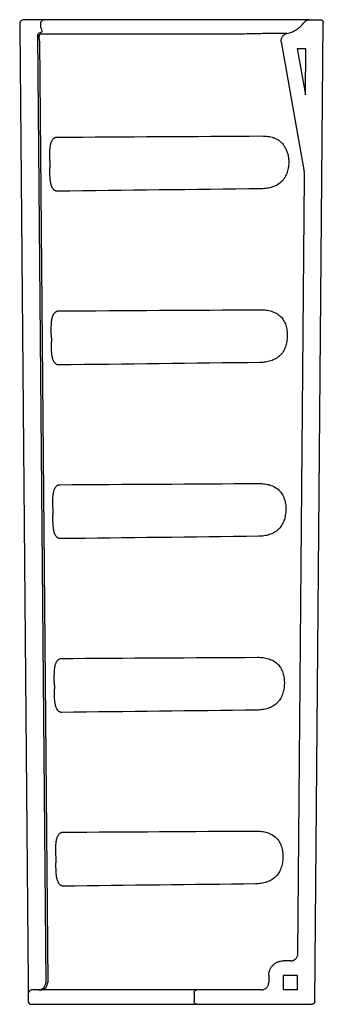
# Model space of a CAD drawing. Header units: millimetres. Extents: x 3726.304 to 3726.514, y 2521.99 to 2522.67.
import ezdxf

# ---------------------------------------------------------------- set-up
doc = ezdxf.new("R2010")
doc.units = ezdxf.units.MM
doc.layers.add('SANINDUSA', color=3, linetype='Continuous')

msp = doc.modelspace()

# ---------------------------------------------------------------- linework, layer by layer
at = {"layer": 'SANINDUSA'}
for p, q in [((3726.30426, 2522.66697), (3726.30428, 2522.66498)), ((3726.30428, 2522.66498), (3726.31004, 2522.0049)), ((3726.31517, 2522.66999), (3726.30726, 2522.66999)), ((3726.45487, 2522.66999), (3726.32102, 2522.66999)), ((3726.50491, 2522.66999), (3726.50465, 2522.66999)), ((3726.50491, 2522.66999), (3726.51221, 2522.66999)), ((3726.50832, 2521.99197), (3726.51421, 2522.66797)), ((3726.31665, 2522.65899), (3726.32235, 2522.00504)), ((3726.45455, 2522.66007), (3726.31947, 2522.66007)), ((3726.48906, 2522.66043), (3726.4888, 2522.66043)), ((3726.318, 2522.65511), (3726.32369, 2522.00503)), ((3726.48517, 2522.65467), (3726.50098, 2522.56501)), ((3726.49615, 2522.64999), (3726.50206, 2522.64999)), ((3726.49615, 2522.64999), (3726.50178, 2522.61807)), ((3726.50178, 2522.61807), (3726.50206, 2522.64999)), ((3726.32508, 2522.57261), (3726.32513, 2522.56777)), ((3726.4966, 2522.02495), (3726.50128, 2522.56136)), ((3726.32613, 2522.45262), (3726.32617, 2522.44777)), ((3726.32718, 2522.33262), (3726.32722, 2522.32777)), ((3726.32822, 2522.21263), (3726.32827, 2522.20778)), ((3726.32927, 2522.09263), (3726.32931, 2522.08778)), ((3726.4916, 2522.01999), (3726.48647, 2522.01999)), ((3726.31004, 2522.0049), (3726.31011, 2521.99697)), ((3726.47647, 2522.01008), (3726.47643, 2522.00495)), ((3726.48647, 2522.00999), (3726.48638, 2521.99999)), ((3726.49647, 2522.00999), (3726.48647, 2522.00999)), ((3726.49638, 2521.99999), (3726.49647, 2522.00999)), ((3726.37183, 2521.99999), (3726.31311, 2521.99999)), ((3726.42684, 2521.99999), (3726.37183, 2521.99999)), ((3726.42484, 2521.99799), (3726.42484, 2521.99199)), ((3726.47143, 2521.99999), (3726.42684, 2521.99999)), ((3726.49638, 2521.99999), (3726.48638, 2521.99999)), ((3726.31011, 2521.99697), (3726.31015, 2521.99197)), ((3726.31215, 2521.98999), (3726.37183, 2521.98999)), ((3726.37183, 2521.98999), (3726.42684, 2521.98999)), ((3726.42684, 2521.98999), (3726.50632, 2521.98999))]:
    msp.add_line(p, q, dxfattribs=at)
at = {"layer": 'SANINDUSA', "flags": 128}
msp.add_lwpolyline([(3726.31665, 2522.65899), (3726.31665, 2522.65899), (3726.31668, 2522.659)], dxfattribs=at)
at = {"layer": 'SANINDUSA'}
for centre, radius, start, end in [((3726.30726, 2522.66699), 0.003, 90, 180.5), ((3726.31865, 2522.65901), 0.002, 103.05928, 180.5), ((3726.31952, 2522.65806), 0.00202, 91.47353, 179.66312), ((3726.31735, 2522.00499), 0.005, 270, 0.61462), ((3726.31873, 2522.00495), 0.00496, 270.44603, 0.83505), ((3726.31311, 2521.99699), 0.003, 90, 180.5), ((3726.31215, 2521.99199), 0.002, 180.5, 270)]:
    msp.add_arc(centre, radius, start, end, dxfattribs=at)
for centre, major_axis, start_param, end_param in [((3726.3177, 2522.67998), (-0.00016, 0.022), 2.834939, 3.049061), ((3726.31747, 2522.65508), (-0.00002, 0.003), 4.719936, 6.190654)]:
    msp.add_ellipse(centre, major_axis=major_axis, ratio=0.176889, start_param=start_param, end_param=end_param, dxfattribs=at)
for points, knots in [([(3726.32102, 2522.66999), (3726.32061, 2522.66999), (3726.32018, 2522.66999), (3726.31949, 2522.66999), (3726.31926, 2522.66999), (3726.31878, 2522.66999), (3726.31853, 2522.66999), (3726.31729, 2522.66999), (3726.31625, 2522.66999), (3726.31517, 2522.66999)], [0, 0, 0, 0, 0.25, 0.25, 0.375, 0.375, 0.5, 0.5, 1, 1, 1, 1]), ([(3726.31889, 2522.66799), (3726.31879, 2522.66776), (3726.31871, 2522.66753), (3726.31861, 2522.66703), (3726.31859, 2522.66678), (3726.31857, 2522.66601), (3726.31864, 2522.66549), (3726.31877, 2522.66498)], [0, 0, 0, 0, 0.25, 0.25, 0.5, 0.5, 1, 1, 1, 1]), ([(3726.31877, 2522.66498), (3726.31892, 2522.6646), (3726.31936, 2522.66349), (3726.31947, 2522.66247), (3726.31954, 2522.6618)], [0, 0, 0, 0, 0.341252, 1, 1, 1, 1]), ([(3726.31889, 2522.66799), (3726.31896, 2522.66815), (3726.31903, 2522.6683), (3726.31919, 2522.66858), (3726.31927, 2522.66872), (3726.31952, 2522.66909), (3726.3197, 2522.6693), (3726.32007, 2522.66964), (3726.32026, 2522.66977), (3726.32065, 2522.66995), (3726.32084, 2522.66999), (3726.32102, 2522.66999)], [0, 0, 0, 0, 0.125, 0.125, 0.25, 0.25, 0.5, 0.5, 0.75, 0.75, 1, 1, 1, 1]), ([(3726.5043, 2522.66999), (3726.5041, 2522.66999), (3726.50364, 2522.66999), (3726.50223, 2522.66999), (3726.50017, 2522.66999), (3726.49751, 2522.66999), (3726.49429, 2522.66999), (3726.49057, 2522.66999), (3726.4864, 2522.66999), (3726.4818, 2522.66999), (3726.47686, 2522.66999), (3726.47163, 2522.66999), (3726.46617, 2522.66999), (3726.46056, 2522.66999), (3726.45676, 2522.66999), (3726.45487, 2522.66999)], [0, 0, 0, 0, 0.06152, 0.13964, 0.21801, 0.29613, 0.374252, 0.452623, 0.530745, 0.608871, 0.687246, 0.765372, 0.843498, 0.921874, 1, 1, 1, 1]), ([(3726.48906, 2522.66043), (3726.48964, 2522.66055), (3726.49022, 2522.6607), (3726.49137, 2522.66105), (3726.49194, 2522.66126), (3726.49361, 2522.66194), (3726.49467, 2522.66249), (3726.49618, 2522.66346), (3726.49667, 2522.6638), (3726.49763, 2522.66454), (3726.49809, 2522.66493), (3726.4994, 2522.66615), (3726.5002, 2522.66704), (3726.50091, 2522.66799)], [0, 0, 0, 0, 0.125, 0.125, 0.25, 0.25, 0.5, 0.5, 0.625, 0.625, 0.75, 0.75, 1, 1, 1, 1]), ([(3726.50091, 2522.66799), (3726.50115, 2522.6683), (3726.50141, 2522.66858), (3726.502, 2522.66908), (3726.50233, 2522.66929), (3726.50302, 2522.66964), (3726.50338, 2522.66977), (3726.50414, 2522.66995), (3726.50452, 2522.66999), (3726.50491, 2522.66999)], [0, 0, 0, 0, 0.25, 0.25, 0.5, 0.5, 0.75, 0.75, 1, 1, 1, 1]), ([(3726.51221, 2522.66999), (3726.51235, 2522.66999), (3726.51248, 2522.66998), (3726.51274, 2522.66993), (3726.51286, 2522.66989), (3726.51311, 2522.66979), (3726.51322, 2522.66973), (3726.51344, 2522.66958), (3726.51354, 2522.66949), (3726.51382, 2522.66921), (3726.51397, 2522.66899), (3726.51417, 2522.6685), (3726.51422, 2522.66824), (3726.51421, 2522.66797)], [0, 0, 0, 0, 0.125, 0.125, 0.25, 0.25, 0.375, 0.375, 0.5, 0.5, 0.75, 0.75, 1, 1, 1, 1]), ([(3726.31955, 2522.66181), (3726.31954, 2522.66173), (3726.31953, 2522.66154), (3726.31952, 2522.66155), (3726.31943, 2522.66143), (3726.31911, 2522.66124), (3726.31866, 2522.66106), (3726.31828, 2522.66098), (3726.31817, 2522.66096)], [0, 0, 0, 0, 0.1853812, 0.412707, 0.5936069, 0.7588451, 0.9366365, 1, 1, 1, 1]), ([(3726.47907, 2522.66043), (3726.4779, 2522.66043), (3726.47663, 2522.66042), (3726.47393, 2522.66039), (3726.47249, 2522.66036), (3726.47057, 2522.66033), (3726.47018, 2522.66032), (3726.4694, 2522.6603), (3726.46901, 2522.6603), (3726.46783, 2522.66027), (3726.46703, 2522.66026), (3726.46461, 2522.6602), (3726.46297, 2522.66017), (3726.46128, 2522.66013)], [0, 0, 0, 0, 0.25, 0.25, 0.5, 0.5, 0.5625, 0.5625, 0.625, 0.625, 0.75, 0.75, 1, 1, 1, 1]), ([(3726.4888, 2522.66043), (3726.48878, 2522.66043), (3726.48855, 2522.66043), (3726.4879, 2522.66043), (3726.48763, 2522.66043), (3726.48699, 2522.66043), (3726.48662, 2522.66043), (3726.48538, 2522.66043), (3726.48437, 2522.66043), (3726.48287, 2522.66043), (3726.48256, 2522.66043), (3726.48192, 2522.66043), (3726.48159, 2522.66043), (3726.48056, 2522.66043), (3726.47984, 2522.66043), (3726.47907, 2522.66043)], [0, 0, 0, 0, 0.25, 0.25, 0.375, 0.375, 0.5, 0.5, 0.75, 0.75, 0.8125, 0.8125, 0.875, 0.875, 1, 1, 1, 1]), ([(3726.48517, 2522.65467), (3726.48512, 2522.65498), (3726.48509, 2522.6553), (3726.4851, 2522.65594), (3726.48514, 2522.65626), (3726.48527, 2522.65689), (3726.48537, 2522.65719), (3726.48562, 2522.65778), (3726.48577, 2522.65807), (3726.48613, 2522.6586), (3726.48633, 2522.65884), (3726.48678, 2522.65929), (3726.48703, 2522.6595), (3726.48756, 2522.65986), (3726.48784, 2522.66001), (3726.48844, 2522.66026), (3726.48874, 2522.66036), (3726.48906, 2522.66043)], [0, 0, 0, 0, 0.125, 0.125, 0.25, 0.25, 0.375, 0.375, 0.5, 0.5, 0.625, 0.625, 0.75, 0.75, 0.875, 0.875, 1, 1, 1, 1]), ([(3726.47186, 2522.58967), (3726.47254, 2522.58968), (3726.47322, 2522.58966), (3726.47457, 2522.58957), (3726.47525, 2522.5895), (3726.47723, 2522.58921), (3726.47852, 2522.58892), (3726.47977, 2522.58851)], [0, 0, 0, 0, 0.25, 0.25, 0.5, 0.5, 1, 1, 1, 1]), ([(3726.32525, 2522.58115), (3726.32533, 2522.58196), (3726.32543, 2522.58275), (3726.32576, 2522.58433), (3726.32598, 2522.58511), (3726.32638, 2522.58604), (3726.32647, 2522.58622), (3726.32666, 2522.58658), (3726.32676, 2522.58675), (3726.3271, 2522.58727), (3726.32735, 2522.58758), (3726.3278, 2522.588), (3726.32796, 2522.58814), (3726.3283, 2522.58837), (3726.32848, 2522.58847), (3726.32886, 2522.58864), (3726.32907, 2522.58871), (3726.32948, 2522.5888), (3726.32969, 2522.58883), (3726.3299, 2522.58883)], [0, 0, 0, 0, 0.25, 0.25, 0.5, 0.5, 0.5625, 0.5625, 0.625, 0.625, 0.75, 0.75, 0.8125, 0.8125, 0.875, 0.875, 0.9375, 0.9375, 1, 1, 1, 1]), ([(3726.47977, 2522.58851), (3726.48059, 2522.58823), (3726.48137, 2522.58789), (3726.48248, 2522.58729), (3726.48284, 2522.58707), (3726.48353, 2522.58661), (3726.48387, 2522.58636), (3726.48482, 2522.58558), (3726.4854, 2522.58501), (3726.48621, 2522.58407), (3726.48646, 2522.58374), (3726.48695, 2522.58307), (3726.48718, 2522.58273), (3726.48783, 2522.58166), (3726.48822, 2522.58092), (3726.48874, 2522.57975), (3726.4889, 2522.57935), (3726.4892, 2522.57854), (3726.48934, 2522.57812), (3726.48972, 2522.57687), (3726.48992, 2522.57602), (3726.49022, 2522.57428), (3726.49031, 2522.57339), (3726.49033, 2522.57249)], [0, 0, 0, 0, 0.125, 0.125, 0.1875, 0.1875, 0.25, 0.25, 0.375, 0.375, 0.4375, 0.4375, 0.5, 0.5, 0.625, 0.625, 0.6875, 0.6875, 0.75, 0.75, 0.875, 0.875, 1, 1, 1, 1]), ([(3726.32508, 2522.57261), (3726.32507, 2522.57406), (3726.32506, 2522.57549), (3726.32509, 2522.57834), (3726.32512, 2522.57975), (3726.32525, 2522.58115)], [0, 0, 0, 0, 0.5, 0.5, 1, 1, 1, 1]), ([(3726.49033, 2522.57249), (3726.49034, 2522.57182), (3726.49033, 2522.57115), (3726.49025, 2522.56983), (3726.49019, 2522.56916), (3726.48992, 2522.5672), (3726.48964, 2522.56593), (3726.48915, 2522.56441), (3726.48905, 2522.5641), (3726.48882, 2522.56351), (3726.4887, 2522.56321), (3726.48832, 2522.56234), (3726.48803, 2522.56178), (3726.48741, 2522.56071), (3726.48707, 2522.5602), (3726.48632, 2522.55922), (3726.48591, 2522.55875), (3726.48461, 2522.55744), (3726.48364, 2522.55669), (3726.4823, 2522.55589), (3726.48203, 2522.55574), (3726.48147, 2522.55545), (3726.48119, 2522.55531), (3726.48033, 2522.55492), (3726.47974, 2522.55469), (3726.47853, 2522.55428), (3726.47792, 2522.55411), (3726.47665, 2522.5538), (3726.47601, 2522.55367), (3726.47407, 2522.55336), (3726.47275, 2522.55326), (3726.47142, 2522.55324)], [0, 0, 0, 0, 0.0625, 0.0625, 0.125, 0.125, 0.25, 0.25, 0.28125, 0.28125, 0.3125, 0.3125, 0.375, 0.375, 0.4375, 0.4375, 0.5, 0.5, 0.625, 0.625, 0.65625, 0.65625, 0.6875, 0.6875, 0.75, 0.75, 0.8125, 0.8125, 0.875, 0.875, 1, 1, 1, 1]), ([(3726.32545, 2522.5592), (3726.32529, 2522.56061), (3726.32523, 2522.56203), (3726.32515, 2522.56488), (3726.32514, 2522.56632), (3726.32513, 2522.56777)], [0, 0, 0, 0, 0.5, 0.5, 1, 1, 1, 1]), ([(3726.50128, 2522.56136), (3726.50129, 2522.56197), (3726.50127, 2522.56259), (3726.50116, 2522.56381), (3726.50109, 2522.56441), (3726.50098, 2522.56501)], [0, 0, 0, 0, 0.5, 0.5, 1, 1, 1, 1]), ([(3726.33022, 2522.55158), (3726.33001, 2522.55158), (3726.3298, 2522.5516), (3726.3294, 2522.55168), (3726.3292, 2522.55174), (3726.32881, 2522.5519), (3726.32863, 2522.552), (3726.32828, 2522.55223), (3726.32812, 2522.55236), (3726.32782, 2522.55263), (3726.32767, 2522.55279), (3726.32741, 2522.5531), (3726.32728, 2522.55326), (3726.32694, 2522.55377), (3726.32674, 2522.55413), (3726.32624, 2522.55524), (3726.32601, 2522.55601), (3726.32565, 2522.5576), (3726.32553, 2522.5584), (3726.32545, 2522.5592)], [0, 0, 0, 0, 0.0625, 0.0625, 0.125, 0.125, 0.1875, 0.1875, 0.25, 0.25, 0.3125, 0.3125, 0.375, 0.375, 0.5, 0.5, 0.75, 0.75, 1, 1, 1, 1]), ([(3726.3263, 2522.46117), (3726.32638, 2522.46198), (3726.32648, 2522.46277), (3726.32681, 2522.46434), (3726.32703, 2522.46512), (3726.32743, 2522.46605), (3726.32752, 2522.46623), (3726.32771, 2522.46659), (3726.32781, 2522.46676), (3726.32815, 2522.46727), (3726.3284, 2522.46759), (3726.32885, 2522.46801), (3726.32901, 2522.46814), (3726.32935, 2522.46838), (3726.32953, 2522.46848), (3726.32991, 2522.46865), (3726.33011, 2522.46872), (3726.33052, 2522.46881), (3726.33073, 2522.46883), (3726.33095, 2522.46883)], [0, 0, 0, 0, 0.25, 0.25, 0.5, 0.5, 0.5625, 0.5625, 0.625, 0.625, 0.75, 0.75, 0.8125, 0.8125, 0.875, 0.875, 0.9375, 0.9375, 1, 1, 1, 1]), ([(3726.47082, 2522.46967), (3726.47211, 2522.46967), (3726.47341, 2522.46959), (3726.47593, 2522.46925), (3726.47716, 2522.46899), (3726.47954, 2522.46826), (3726.48066, 2522.46779), (3726.48223, 2522.46691), (3726.48273, 2522.46659), (3726.4837, 2522.46589), (3726.48415, 2522.4655), (3726.48542, 2522.46428), (3726.48616, 2522.46336), (3726.48709, 2522.46181), (3726.48737, 2522.46127), (3726.48787, 2522.46016), (3726.48808, 2522.45959), (3726.48846, 2522.45842), (3726.48862, 2522.45782), (3726.4889, 2522.4566), (3726.48901, 2522.45597), (3726.48926, 2522.45406), (3726.48933, 2522.45279), (3726.4893, 2522.45087), (3726.48926, 2522.45023), (3726.48914, 2522.44895), (3726.48906, 2522.44831), (3726.48874, 2522.44643), (3726.48843, 2522.44522), (3726.4878, 2522.44346), (3726.48756, 2522.44289), (3726.48703, 2522.44179), (3726.48673, 2522.44126), (3726.48609, 2522.44025), (3726.48574, 2522.43976), (3726.48517, 2522.43907), (3726.48497, 2522.43884), (3726.48456, 2522.4384), (3726.48435, 2522.43819), (3726.48328, 2522.43717), (3726.48231, 2522.43647), (3726.48019, 2522.43526), (3726.47907, 2522.43478), (3726.4773, 2522.4342), (3726.4767, 2522.43403), (3726.47546, 2522.43375), (3726.47484, 2522.43363), (3726.47296, 2522.43334), (3726.47168, 2522.43323), (3726.47038, 2522.43322)], [0, 0, 0, 0, 0.0625, 0.0625, 0.125, 0.125, 0.1875, 0.1875, 0.21875, 0.21875, 0.25, 0.25, 0.3125, 0.3125, 0.34375, 0.34375, 0.375, 0.375, 0.40625, 0.40625, 0.4375, 0.4375, 0.5, 0.5, 0.53125, 0.53125, 0.5625, 0.5625, 0.625, 0.625, 0.65625, 0.65625, 0.6875, 0.6875, 0.71875, 0.71875, 0.734375, 0.734375, 0.75, 0.75, 0.8125, 0.8125, 0.875, 0.875, 0.90625, 0.90625, 0.9375, 0.9375, 1, 1, 1, 1]), ([(3726.32613, 2522.45262), (3726.32612, 2522.45406), (3726.32611, 2522.4555), (3726.32613, 2522.45835), (3726.32617, 2522.45977), (3726.3263, 2522.46117)], [0, 0, 0, 0, 0.5, 0.5, 1, 1, 1, 1]), ([(3726.32649, 2522.43919), (3726.32634, 2522.4406), (3726.32628, 2522.44202), (3726.3262, 2522.44488), (3726.32619, 2522.44632), (3726.32617, 2522.44777)], [0, 0, 0, 0, 0.5, 0.5, 1, 1, 1, 1]), ([(3726.33127, 2522.43158), (3726.33106, 2522.43158), (3726.33085, 2522.4316), (3726.33045, 2522.43168), (3726.33025, 2522.43174), (3726.32986, 2522.43191), (3726.32968, 2522.43201), (3726.32933, 2522.43223), (3726.32917, 2522.43236), (3726.32887, 2522.43264), (3726.32872, 2522.43279), (3726.32846, 2522.4331), (3726.32833, 2522.43326), (3726.32799, 2522.43377), (3726.32779, 2522.43413), (3726.32729, 2522.43524), (3726.32706, 2522.43601), (3726.3267, 2522.43759), (3726.32658, 2522.43839), (3726.32649, 2522.43919)], [0, 0, 0, 0, 0.0625, 0.0625, 0.125, 0.125, 0.1875, 0.1875, 0.25, 0.25, 0.3125, 0.3125, 0.375, 0.375, 0.5, 0.5, 0.75, 0.75, 1, 1, 1, 1]), ([(3726.32735, 2522.34119), (3726.32743, 2522.34199), (3726.32753, 2522.34279), (3726.32786, 2522.34436), (3726.32808, 2522.34514), (3726.32848, 2522.34606), (3726.32857, 2522.34624), (3726.32876, 2522.3466), (3726.32886, 2522.34677), (3726.3292, 2522.34728), (3726.32945, 2522.3476), (3726.3299, 2522.34802), (3726.33006, 2522.34815), (3726.3304, 2522.34838), (3726.33058, 2522.34849), (3726.33096, 2522.34865), (3726.33116, 2522.34872), (3726.33157, 2522.34881), (3726.33178, 2522.34883), (3726.33199, 2522.34883)], [0, 0, 0, 0, 0.25, 0.25, 0.5, 0.5, 0.5625, 0.5625, 0.625, 0.625, 0.75, 0.75, 0.8125, 0.8125, 0.875, 0.875, 0.9375, 0.9375, 1, 1, 1, 1]), ([(3726.46978, 2522.34966), (3726.47108, 2522.34967), (3726.47238, 2522.34959), (3726.4749, 2522.34925), (3726.47613, 2522.34899), (3726.47852, 2522.34825), (3726.47964, 2522.34778), (3726.4812, 2522.34691), (3726.48171, 2522.34659), (3726.48267, 2522.34588), (3726.48313, 2522.3455), (3726.4844, 2522.34428), (3726.48513, 2522.34335), (3726.48607, 2522.3418), (3726.48635, 2522.34126), (3726.48684, 2522.34015), (3726.48706, 2522.33958), (3726.48744, 2522.33841), (3726.4876, 2522.33781), (3726.48787, 2522.33659), (3726.48799, 2522.33596), (3726.48824, 2522.33405), (3726.48831, 2522.33277), (3726.48827, 2522.33086), (3726.48824, 2522.33022), (3726.48812, 2522.32894), (3726.48804, 2522.32829), (3726.48772, 2522.32641), (3726.48741, 2522.3252), (3726.48677, 2522.32344), (3726.48653, 2522.32287), (3726.486, 2522.32177), (3726.48571, 2522.32124), (3726.48507, 2522.32023), (3726.48472, 2522.31974), (3726.48415, 2522.31904), (3726.48395, 2522.31882), (3726.48354, 2522.31838), (3726.48333, 2522.31817), (3726.48225, 2522.31715), (3726.48129, 2522.31644), (3726.47917, 2522.31524), (3726.47804, 2522.31476), (3726.47627, 2522.31418), (3726.47567, 2522.31401), (3726.47443, 2522.31372), (3726.47381, 2522.3136), (3726.47192, 2522.31332), (3726.47064, 2522.31321), (3726.46935, 2522.3132)], [0, 0, 0, 0, 0.0625, 0.0625, 0.125, 0.125, 0.1875, 0.1875, 0.21875, 0.21875, 0.25, 0.25, 0.3125, 0.3125, 0.34375, 0.34375, 0.375, 0.375, 0.40625, 0.40625, 0.4375, 0.4375, 0.5, 0.5, 0.53125, 0.53125, 0.5625, 0.5625, 0.625, 0.625, 0.65625, 0.65625, 0.6875, 0.6875, 0.71875, 0.71875, 0.734375, 0.734375, 0.75, 0.75, 0.8125, 0.8125, 0.875, 0.875, 0.90625, 0.90625, 0.9375, 0.9375, 1, 1, 1, 1]), ([(3726.32718, 2522.33262), (3726.32716, 2522.33407), (3726.32715, 2522.33551), (3726.32718, 2522.33836), (3726.32722, 2522.33978), (3726.32735, 2522.34119)], [0, 0, 0, 0, 0.5, 0.5, 1, 1, 1, 1]), ([(3726.32754, 2522.31918), (3726.32739, 2522.32059), (3726.32732, 2522.32202), (3726.32724, 2522.32488), (3726.32723, 2522.32632), (3726.32722, 2522.32777)], [0, 0, 0, 0, 0.5, 0.5, 1, 1, 1, 1]), ([(3726.33232, 2522.31159), (3726.33211, 2522.31159), (3726.3319, 2522.3116), (3726.33149, 2522.31169), (3726.33129, 2522.31175), (3726.33091, 2522.31191), (3726.33072, 2522.31201), (3726.33038, 2522.31224), (3726.33022, 2522.31236), (3726.32992, 2522.31264), (3726.32977, 2522.31279), (3726.32951, 2522.3131), (3726.32938, 2522.31326), (3726.32904, 2522.31377), (3726.32884, 2522.31413), (3726.32834, 2522.31523), (3726.32811, 2522.316), (3726.32775, 2522.31758), (3726.32763, 2522.31838), (3726.32754, 2522.31918)], [0, 0, 0, 0, 0.0625, 0.0625, 0.125, 0.125, 0.1875, 0.1875, 0.25, 0.25, 0.3125, 0.3125, 0.375, 0.375, 0.5, 0.5, 0.75, 0.75, 1, 1, 1, 1]), ([(3726.3284, 2522.22121), (3726.32847, 2522.22201), (3726.32858, 2522.2228), (3726.32891, 2522.22437), (3726.32913, 2522.22515), (3726.32953, 2522.22607), (3726.32962, 2522.22625), (3726.32981, 2522.22661), (3726.32991, 2522.22678), (3726.33025, 2522.22729), (3726.3305, 2522.22761), (3726.33095, 2522.22802), (3726.33111, 2522.22816), (3726.33145, 2522.22839), (3726.33163, 2522.22849), (3726.33201, 2522.22866), (3726.33221, 2522.22873), (3726.33262, 2522.22882), (3726.33283, 2522.22884), (3726.33304, 2522.22884)], [0, 0, 0, 0, 0.25, 0.25, 0.5, 0.5, 0.5625, 0.5625, 0.625, 0.625, 0.75, 0.75, 0.8125, 0.8125, 0.875, 0.875, 0.9375, 0.9375, 1, 1, 1, 1]), ([(3726.46875, 2522.22965), (3726.47004, 2522.22966), (3726.47134, 2522.22958), (3726.47386, 2522.22924), (3726.47509, 2522.22898), (3726.47749, 2522.22825), (3726.47861, 2522.22778), (3726.48018, 2522.2269), (3726.48068, 2522.22658), (3726.48165, 2522.22588), (3726.4821, 2522.22549), (3726.48338, 2522.22427), (3726.48411, 2522.22335), (3726.48504, 2522.2218), (3726.48532, 2522.22125), (3726.48582, 2522.22014), (3726.48604, 2522.21957), (3726.48642, 2522.2184), (3726.48658, 2522.21781), (3726.48685, 2522.21658), (3726.48696, 2522.21595), (3726.48722, 2522.21404), (3726.48729, 2522.21276), (3726.48725, 2522.21084), (3726.48722, 2522.2102), (3726.4871, 2522.20892), (3726.48702, 2522.20828), (3726.48669, 2522.20639), (3726.48639, 2522.20518), (3726.48575, 2522.20342), (3726.48551, 2522.20285), (3726.48498, 2522.20175), (3726.48469, 2522.20122), (3726.48404, 2522.2002), (3726.48369, 2522.19972), (3726.48312, 2522.19902), (3726.48292, 2522.19879), (3726.48252, 2522.19836), (3726.48231, 2522.19815), (3726.48122, 2522.19712), (3726.48026, 2522.19642), (3726.47814, 2522.19522), (3726.47701, 2522.19473), (3726.47524, 2522.19416), (3726.47464, 2522.19399), (3726.4734, 2522.1937), (3726.47277, 2522.19358), (3726.47089, 2522.19329), (3726.46961, 2522.19319), (3726.46831, 2522.19318)], [0, 0, 0, 0, 0.0625, 0.0625, 0.125, 0.125, 0.1875, 0.1875, 0.21875, 0.21875, 0.25, 0.25, 0.3125, 0.3125, 0.34375, 0.34375, 0.375, 0.375, 0.40625, 0.40625, 0.4375, 0.4375, 0.5, 0.5, 0.53125, 0.53125, 0.5625, 0.5625, 0.625, 0.625, 0.65625, 0.65625, 0.6875, 0.6875, 0.71875, 0.71875, 0.734375, 0.734375, 0.75, 0.75, 0.8125, 0.8125, 0.875, 0.875, 0.90625, 0.90625, 0.9375, 0.9375, 1, 1, 1, 1]), ([(3726.32822, 2522.21263), (3726.32821, 2522.21408), (3726.3282, 2522.21552), (3726.32823, 2522.21838), (3726.32827, 2522.2198), (3726.3284, 2522.22121)], [0, 0, 0, 0, 0.5, 0.5, 1, 1, 1, 1]), ([(3726.32859, 2522.19917), (3726.32843, 2522.20059), (3726.32837, 2522.20201), (3726.32829, 2522.20488), (3726.32828, 2522.20632), (3726.32827, 2522.20778)], [0, 0, 0, 0, 0.5, 0.5, 1, 1, 1, 1]), ([(3726.33336, 2522.19159), (3726.33315, 2522.19159), (3726.33295, 2522.19161), (3726.33254, 2522.19169), (3726.33234, 2522.19175), (3726.33196, 2522.19191), (3726.33177, 2522.19201), (3726.33143, 2522.19224), (3726.33127, 2522.19237), (3726.33097, 2522.19264), (3726.33082, 2522.19279), (3726.33056, 2522.1931), (3726.33043, 2522.19326), (3726.33009, 2522.19377), (3726.3299, 2522.19413), (3726.32939, 2522.19523), (3726.32916, 2522.196), (3726.3288, 2522.19757), (3726.32868, 2522.19837), (3726.32859, 2522.19917)], [0, 0, 0, 0, 0.0625, 0.0625, 0.125, 0.125, 0.1875, 0.1875, 0.25, 0.25, 0.3125, 0.3125, 0.375, 0.375, 0.5, 0.5, 0.75, 0.75, 1, 1, 1, 1]), ([(3726.32945, 2522.10123), (3726.32952, 2522.10203), (3726.32963, 2522.10282), (3726.32996, 2522.10438), (3726.33018, 2522.10516), (3726.33058, 2522.10608), (3726.33067, 2522.10626), (3726.33086, 2522.10661), (3726.33096, 2522.10679), (3726.3313, 2522.1073), (3726.33155, 2522.10761), (3726.332, 2522.10803), (3726.33216, 2522.10816), (3726.3325, 2522.10839), (3726.33268, 2522.1085), (3726.33306, 2522.10867), (3726.33326, 2522.10873), (3726.33367, 2522.10882), (3726.33388, 2522.10884), (3726.33409, 2522.10884)], [0, 0, 0, 0, 0.25, 0.25, 0.5, 0.5, 0.5625, 0.5625, 0.625, 0.625, 0.75, 0.75, 0.8125, 0.8125, 0.875, 0.875, 0.9375, 0.9375, 1, 1, 1, 1]), ([(3726.46771, 2522.10965), (3726.46901, 2522.10965), (3726.47031, 2522.10957), (3726.47284, 2522.10923), (3726.47407, 2522.10898), (3726.47646, 2522.10824), (3726.47759, 2522.10777), (3726.47916, 2522.10689), (3726.47966, 2522.10657), (3726.48063, 2522.10586), (3726.48108, 2522.10548), (3726.48236, 2522.10426), (3726.48309, 2522.10333), (3726.48403, 2522.10178), (3726.48431, 2522.10123), (3726.4848, 2522.10012), (3726.48502, 2522.09955), (3726.48559, 2522.0978), (3726.48586, 2522.09658), (3726.4862, 2522.09404), (3726.48627, 2522.09276), (3726.48623, 2522.09084), (3726.4862, 2522.0902), (3726.48608, 2522.08891), (3726.486, 2522.08827), (3726.48567, 2522.08638), (3726.48537, 2522.08517), (3726.48473, 2522.08341), (3726.48449, 2522.08283), (3726.48396, 2522.08173), (3726.48367, 2522.0812), (3726.48302, 2522.08019), (3726.48267, 2522.0797), (3726.4821, 2522.079), (3726.4819, 2522.07878), (3726.48149, 2522.07834), (3726.48128, 2522.07813), (3726.4802, 2522.0771), (3726.47924, 2522.0764), (3726.47711, 2522.0752), (3726.47599, 2522.07471), (3726.47421, 2522.07414), (3726.4736, 2522.07397), (3726.47237, 2522.07368), (3726.47174, 2522.07356), (3726.46985, 2522.07327), (3726.46857, 2522.07317), (3726.46727, 2522.07315)], [0, 0, 0, 0, 0.0625, 0.0625, 0.125, 0.125, 0.1875, 0.1875, 0.21875, 0.21875, 0.25, 0.25, 0.3125, 0.3125, 0.34375, 0.34375, 0.375, 0.375, 0.4375, 0.4375, 0.5, 0.5, 0.53125, 0.53125, 0.5625, 0.5625, 0.625, 0.625, 0.65625, 0.65625, 0.6875, 0.6875, 0.71875, 0.71875, 0.734375, 0.734375, 0.75, 0.75, 0.8125, 0.8125, 0.875, 0.875, 0.90625, 0.90625, 0.9375, 0.9375, 1, 1, 1, 1]), ([(3726.32927, 2522.09263), (3726.32926, 2522.09409), (3726.32925, 2522.09553), (3726.32927, 2522.09839), (3726.32931, 2522.09981), (3726.32945, 2522.10123)], [0, 0, 0, 0, 0.5, 0.5, 1, 1, 1, 1]), ([(3726.32964, 2522.07916), (3726.32948, 2522.08058), (3726.32942, 2522.08201), (3726.32934, 2522.08488), (3726.32933, 2522.08632), (3726.32931, 2522.08778)], [0, 0, 0, 0, 0.5, 0.5, 1, 1, 1, 1]), ([(3726.33441, 2522.0716), (3726.3342, 2522.07159), (3726.334, 2522.07161), (3726.33359, 2522.07169), (3726.33339, 2522.07176), (3726.33301, 2522.07192), (3726.33282, 2522.07202), (3726.33248, 2522.07224), (3726.33232, 2522.07237), (3726.33202, 2522.07264), (3726.33187, 2522.07279), (3726.33161, 2522.0731), (3726.33148, 2522.07326), (3726.33114, 2522.07377), (3726.33095, 2522.07413), (3726.33044, 2522.07523), (3726.33021, 2522.076), (3726.32985, 2522.07757), (3726.32973, 2522.07836), (3726.32964, 2522.07916)], [0, 0, 0, 0, 0.0625, 0.0625, 0.125, 0.125, 0.1875, 0.1875, 0.25, 0.25, 0.3125, 0.3125, 0.375, 0.375, 0.5, 0.5, 0.75, 0.75, 1, 1, 1, 1]), ([(3726.4916, 2522.01999), (3726.49193, 2522.01999), (3726.49225, 2522.02002), (3726.49273, 2522.02012), (3726.49289, 2522.02016), (3726.4932, 2522.02025), (3726.49336, 2522.02031), (3726.49381, 2522.02049), (3726.49409, 2522.02064), (3726.49463, 2522.021), (3726.49489, 2522.02121), (3726.49535, 2522.02167), (3726.49556, 2522.02192), (3726.49593, 2522.02246), (3726.49608, 2522.02275), (3726.49633, 2522.02334), (3726.49643, 2522.02365), (3726.49657, 2522.0243), (3726.4966, 2522.02462), (3726.4966, 2522.02495)], [0, 0, 0, 0, 0.125, 0.125, 0.1875, 0.1875, 0.25, 0.25, 0.375, 0.375, 0.5, 0.5, 0.625, 0.625, 0.75, 0.75, 0.875, 0.875, 1, 1, 1, 1]), ([(3726.47647, 2522.01008), (3726.47648, 2522.01074), (3726.47655, 2522.01138), (3726.47674, 2522.01233), (3726.47683, 2522.01265), (3726.47702, 2522.01327), (3726.47713, 2522.01358), (3726.47751, 2522.01448), (3726.47782, 2522.01505), (3726.47855, 2522.01612), (3726.47897, 2522.01663), (3726.47989, 2522.01755), (3726.48039, 2522.01796), (3726.48121, 2522.0185), (3726.48149, 2522.01867), (3726.48206, 2522.01897), (3726.48265, 2522.01925), (3726.48326, 2522.01947), (3726.48388, 2522.01966), (3726.4842, 2522.01974), (3726.48517, 2522.01993), (3726.48582, 2522.01999), (3726.48647, 2522.01999)], [0, 0, 0, 0, 0.125, 0.125, 0.1875, 0.1875, 0.25, 0.25, 0.375, 0.375, 0.5, 0.5, 0.625, 0.625, 0.6875, 0.6875, 0.75, 0.8125, 0.8125, 0.875, 0.875, 1, 1, 1, 1]), ([(3726.47143, 2521.99999), (3726.47176, 2521.99999), (3726.47208, 2522.00002), (3726.47256, 2522.00012), (3726.47271, 2522.00016), (3726.47303, 2522.00025), (3726.47318, 2522.00031), (3726.47363, 2522.00049), (3726.47392, 2522.00064), (3726.47446, 2522.001), (3726.47472, 2522.00121), (3726.47518, 2522.00167), (3726.47538, 2522.00192), (3726.47575, 2522.00246), (3726.47591, 2522.00275), (3726.47616, 2522.00334), (3726.47626, 2522.00365), (3726.47639, 2522.0043), (3726.47642, 2522.00462), (3726.47643, 2522.00495)], [0, 0, 0, 0, 0.125, 0.125, 0.1875, 0.1875, 0.25, 0.25, 0.375, 0.375, 0.5, 0.5, 0.625, 0.625, 0.75, 0.75, 0.875, 0.875, 1, 1, 1, 1]), ([(3726.42484, 2521.99799), (3726.42484, 2521.99812), (3726.42486, 2521.99825), (3726.42491, 2521.99851), (3726.42495, 2521.99864), (3726.42505, 2521.99888), (3726.42511, 2521.99899), (3726.42525, 2521.99921), (3726.42534, 2521.99931), (3726.42561, 2521.99959), (3726.42584, 2521.99974), (3726.42632, 2521.99994), (3726.42658, 2521.99999), (3726.42684, 2521.99999)], [0, 0, 0, 0, 0.125, 0.125, 0.25, 0.25, 0.375, 0.375, 0.5, 0.5, 0.75, 0.75, 1, 1, 1, 1]), ([(3726.42684, 2521.98999), (3726.42671, 2521.98999), (3726.42658, 2521.99), (3726.42633, 2521.99006), (3726.4262, 2521.99009), (3726.42596, 2521.99019), (3726.42584, 2521.99026), (3726.42562, 2521.9904), (3726.42552, 2521.99048), (3726.42524, 2521.99076), (3726.4251, 2521.99098), (3726.4249, 2521.99147), (3726.42484, 2521.99173), (3726.42484, 2521.99199)], [0, 0, 0, 0, 0.125, 0.125, 0.25, 0.25, 0.375, 0.375, 0.5, 0.5, 0.75, 0.75, 1, 1, 1, 1]), ([(3726.50832, 2521.99197), (3726.50831, 2521.99184), (3726.5083, 2521.99171), (3726.50825, 2521.99146), (3726.50821, 2521.99133), (3726.50811, 2521.99109), (3726.50805, 2521.99098), (3726.5079, 2521.99077), (3726.50782, 2521.99066), (3726.50763, 2521.99048), (3726.50753, 2521.9904), (3726.50731, 2521.99025), (3726.5072, 2521.99019), (3726.50684, 2521.99004), (3726.50658, 2521.98999), (3726.50632, 2521.98999)], [0, 0, 0, 0, 0.125, 0.125, 0.25, 0.25, 0.375, 0.375, 0.5, 0.5, 0.625, 0.625, 0.75, 0.75, 1, 1, 1, 1])]:
    msp.add_open_spline(points, degree=3, knots=knots, dxfattribs=at)
for points in [[(3726.46128, 2522.66013), (3726.45904, 2522.66009), (3726.45679, 2522.66007), (3726.45455, 2522.66007)], [(3726.3299, 2522.58883), (3726.37722, 2522.58914), (3726.42454, 2522.58943), (3726.47186, 2522.58967)], [(3726.47142, 2522.55324), (3726.42436, 2522.55265), (3726.37729, 2522.5521), (3726.33022, 2522.55158)], [(3726.33095, 2522.46883), (3726.37757, 2522.46914), (3726.42419, 2522.46942), (3726.47082, 2522.46967)], [(3726.47038, 2522.43322), (3726.42401, 2522.43264), (3726.37764, 2522.4321), (3726.33127, 2522.43158)], [(3726.33199, 2522.34883), (3726.37792, 2522.34914), (3726.42385, 2522.34942), (3726.46978, 2522.34966)], [(3726.46935, 2522.3132), (3726.42367, 2522.31263), (3726.37799, 2522.31209), (3726.33232, 2522.31159)], [(3726.33304, 2522.22884), (3726.37828, 2522.22914), (3726.42351, 2522.22942), (3726.46875, 2522.22965)], [(3726.46831, 2522.19318), (3726.42333, 2522.19262), (3726.37835, 2522.19209), (3726.33336, 2522.19159)], [(3726.33409, 2522.10884), (3726.37863, 2522.10914), (3726.42317, 2522.10941), (3726.46771, 2522.10965)], [(3726.46727, 2522.07315), (3726.42299, 2522.0726), (3726.3787, 2522.07209), (3726.33441, 2522.0716)]]:
    msp.add_open_spline(points, degree=3, dxfattribs=at)

doc.saveas('drawing.dxf')
